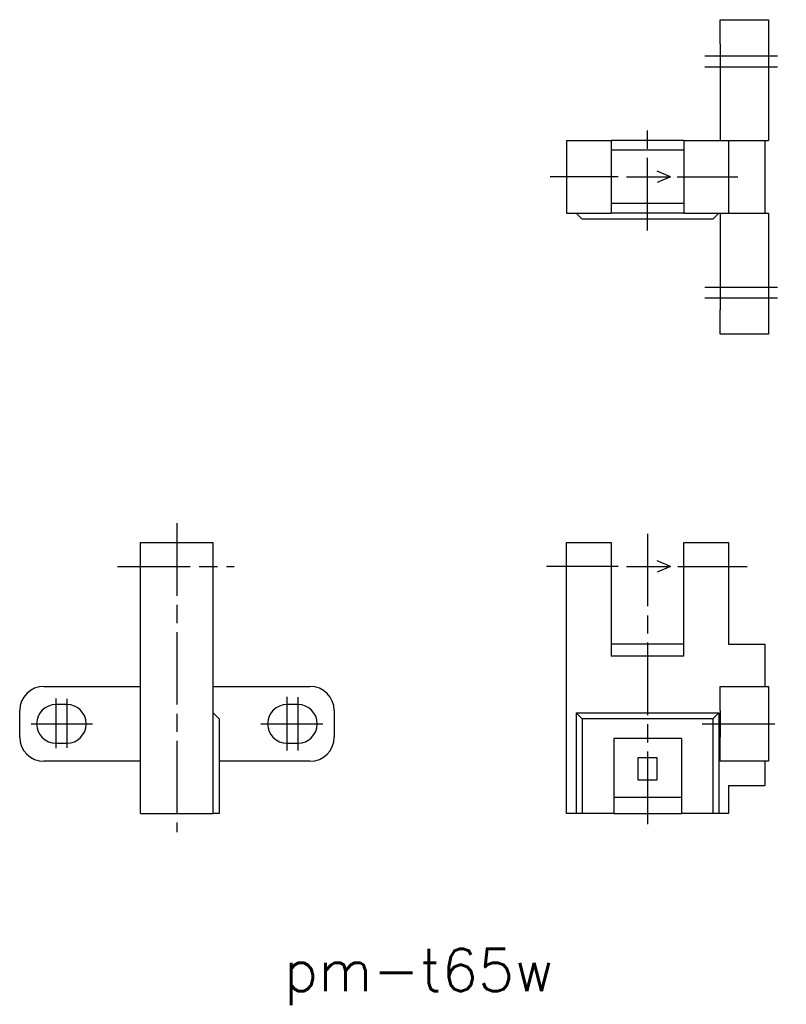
# Model space of a CAD drawing. Extents: x 65.1 to 128.5, y 112.6 to 194.
import ezdxf

# ---------------------------------------------------------------- set-up
doc = ezdxf.new("R2010")
doc.units = 0
doc.linetypes.add('AM_ISO08W050X2', pattern=[9, 6, -0.75, 1.5, -0.75])
doc.layers.get('0').update_dxf_attribs({"linetype": 'CONTINUOUS'})
doc.styles.get("Standard").update_dxf_attribs({"font": 'txt', "bigfont": 'bigfont'})

# ---------------------------------------------------------------- blocks, each defined once
blk = doc.blocks.new('*U3')
at = {"color": 2}
blk.add_text('pm-t65w', height=3.5, dxfattribs=at).set_placement((86.912, 113.651))

msp = doc.modelspace()

# ---------------------------------------------------------------- linework, layer by layer
at = {"color": 7, "linetype": 'CONTINUOUS'}
for p, q in [((122.986, 193.958), (126.986, 193.958)), ((122.986, 191.958), (122.986, 193.958)), ((126.986, 193.958), (126.986, 191.958)), ((122.986, 191.958), (122.986, 183.958)), ((126.986, 191.958), (126.986, 183.958)), ((110.286, 183.958), (110.286, 177.958)), ((110.286, 183.958), (113.986, 183.958)), ((113.986, 183.958), (113.986, 177.958)), ((119.986, 183.958), (113.986, 183.958)), ((119.986, 183.158), (113.986, 183.158)), ((119.986, 183.958), (119.986, 177.958)), ((119.986, 183.958), (123.686, 183.958)), ((123.686, 183.958), (123.686, 177.958)), ((123.686, 183.958), (126.686, 183.958)), ((126.686, 183.958), (126.686, 177.958)), ((126.686, 183.958), (126.986, 183.958)), ((119.986, 178.758), (113.986, 178.758)), ((110.286, 177.958), (113.986, 177.958)), ((111.586, 177.458), (111.086, 177.958)), ((122.386, 177.458), (111.586, 177.458)), ((119.986, 177.958), (113.986, 177.958)), ((119.986, 177.958), (123.686, 177.958)), ((122.886, 177.958), (122.386, 177.458)), ((122.986, 177.958), (122.986, 169.958)), ((123.686, 177.958), (126.686, 177.958)), ((126.686, 177.958), (126.986, 177.958)), ((126.986, 177.958), (126.986, 169.958)), ((122.986, 167.958), (122.986, 169.958)), ((126.986, 169.958), (126.986, 167.958)), ((126.986, 167.958), (122.986, 167.958)), ((75.073, 150.745), (81.073, 150.745)), ((75.073, 128.345), (75.073, 150.745)), ((81.073, 128.345), (81.073, 150.745)), ((110.286, 128.345), (110.286, 150.745)), ((110.286, 150.745), (113.986, 150.745)), ((113.986, 150.745), (113.986, 141.345)), ((119.986, 141.345), (119.986, 150.745)), ((119.986, 150.745), (123.686, 150.745)), ((123.686, 150.745), (123.686, 142.345)), ((119.986, 142.345), (113.986, 142.345)), ((123.686, 142.345), (126.686, 142.345)), ((126.686, 142.345), (126.686, 138.845)), ((119.986, 141.345), (113.986, 141.345)), ((67.073, 138.845), (75.073, 138.845)), ((81.073, 138.845), (89.073, 138.845)), ((122.986, 138.845), (126.986, 138.845)), ((122.986, 136.845), (122.986, 138.845)), ((126.986, 138.845), (126.986, 136.845)), ((65.073, 134.645), (65.073, 136.845)), ((68.973, 137.345), (68.073, 137.345)), ((88.073, 137.345), (87.173, 137.345)), ((91.073, 136.845), (91.073, 134.645)), ((122.986, 136.845), (122.986, 134.645)), ((126.986, 136.845), (126.986, 134.645)), ((81.573, 136.145), (81.073, 136.645)), ((81.573, 136.145), (81.573, 128.345)), ((111.086, 136.645), (111.086, 128.345)), ((111.586, 136.145), (111.086, 136.645)), ((111.086, 136.645), (122.886, 136.645)), ((111.586, 136.145), (111.586, 128.345)), ((122.386, 136.145), (111.586, 136.145)), ((122.886, 136.645), (122.386, 136.145)), ((122.386, 136.145), (122.386, 128.345)), ((122.886, 136.645), (122.886, 128.345)), ((114.186, 134.545), (114.186, 128.345)), ((119.786, 134.545), (114.186, 134.545)), ((119.786, 134.545), (119.786, 128.345)), ((122.986, 132.645), (122.986, 134.645)), ((126.986, 134.645), (126.986, 132.645)), ((68.073, 134.145), (68.973, 134.145)), ((87.173, 134.145), (88.073, 134.145)), ((117.786, 132.945), (116.186, 132.945)), ((116.186, 132.945), (116.186, 131.105)), ((117.786, 131.105), (117.786, 132.945)), ((75.073, 132.645), (67.073, 132.645)), ((89.073, 132.645), (81.573, 132.645)), ((126.986, 132.645), (122.986, 132.645)), ((126.686, 132.645), (126.686, 130.645)), ((116.186, 131.105), (117.786, 131.105)), ((123.686, 130.645), (126.686, 130.645)), ((123.686, 130.645), (123.686, 128.345)), ((119.786, 129.645), (114.186, 129.645)), ((75.073, 128.345), (81.073, 128.345)), ((81.573, 128.345), (81.073, 128.345)), ((111.086, 128.345), (110.286, 128.345)), ((111.586, 128.345), (111.086, 128.345)), ((114.186, 128.345), (111.586, 128.345)), ((114.186, 128.345), (119.786, 128.345)), ((122.386, 128.345), (119.786, 128.345)), ((122.886, 128.345), (122.386, 128.345)), ((123.686, 128.345), (122.886, 128.345))]:
    msp.add_line(p, q, dxfattribs=at)
at = {"color": 4, "linetype": 'AM_ISO08W050X2'}
for p, q in [((121.732, 190.958), (128.455, 190.958)), ((121.732, 190.058), (128.455, 190.058)), ((116.986, 176.538), (116.986, 185.024)), ((114.543, 180.958), (108.932, 180.958)), ((119.423, 180.958), (124.453, 180.958)), ((121.732, 171.858), (128.455, 171.858)), ((121.732, 170.958), (128.455, 170.958)), ((78.073, 152.33), (78.073, 126.798)), ((116.986, 151.46), (116.986, 126.895)), ((73.168, 148.745), (82.797, 148.745)), ((114.554, 148.745), (108.619, 148.745)), ((119.485, 148.745), (125.221, 148.745)), ((68.073, 137.843), (68.073, 133.747)), ((68.973, 137.814), (68.973, 133.757)), ((87.173, 137.988), (87.173, 133.544)), ((88.073, 137.958), (88.073, 133.544)), ((66.015, 135.745), (71.088, 135.745)), ((85.005, 135.745), (90.14, 135.745)), ((121.51, 135.745), (127.94, 135.745))]:
    msp.add_line(p, q, dxfattribs=at)
at = {"color": 2}
for p, q in [((115.229, 180.958), (118.868, 180.958)), ((118.868, 180.958), (117.784, 181.435)), ((118.868, 180.958), (117.784, 180.51)), ((118.868, 148.745), (117.784, 149.222)), ((115.229, 148.745), (118.868, 148.745)), ((118.868, 148.745), (117.784, 148.297))]:
    msp.add_line(p, q, dxfattribs=at)
at = {"color": 7, "linetype": 'CONTINUOUS'}
for centre, radius, start, end in [((67.073, 136.845), 2, 90, 180), ((89.073, 136.845), 2, 0, 90), ((68.073, 135.745), 1.6, 90, 270), ((68.973, 135.745), 1.6, 270, 90), ((87.173, 135.745), 1.6, 90, 270), ((88.073, 135.745), 1.6, 270, 90), ((67.073, 134.645), 2, 180, 270), ((89.073, 134.645), 2, 270, 0)]:
    msp.add_arc(centre, radius, start, end, dxfattribs=at)

# ---------------------------------------------------------------- block references
msp.add_blockref('*U3', (0, 0))

doc.saveas('drawing.dxf')
